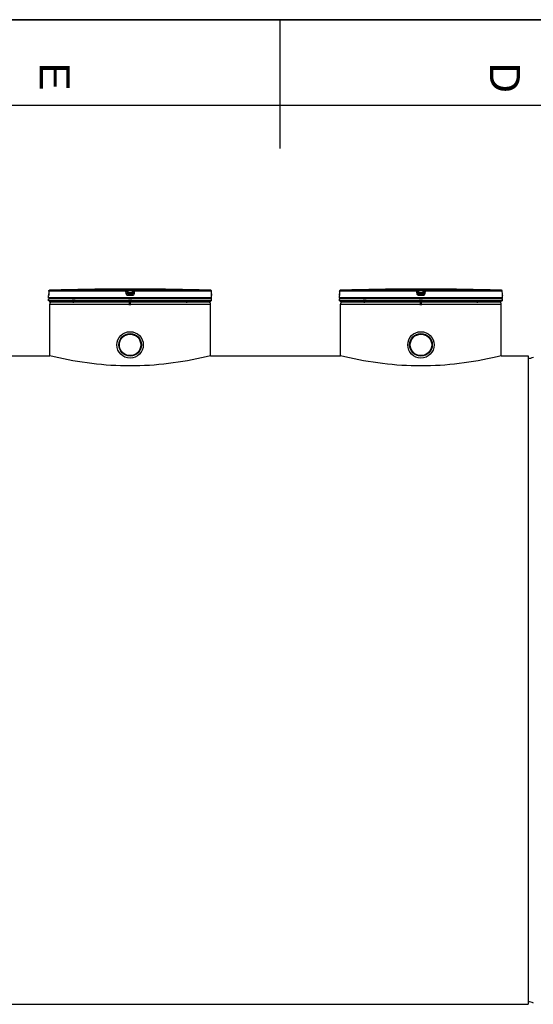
# Model space of a CAD drawing. Header units: millimetres. Extents: x 0 to 420, y 0 to 297.
# Tile 22 of 34: x 180 to 240, y 182 to 297. Entities that reach past the tile are written whole.
import ezdxf

# ---------------------------------------------------------------- set-up
doc = ezdxf.new("R2010")
doc.units = ezdxf.units.MM
doc.header["$LTSCALE"] = 23.1
doc.layers.get('0').update_dxf_attribs({"linetype": 'CONTINUOUS'})
for name, color, linetype in [('01_GLOBAL', 7, 'CONTINUOUS'), ('AXES_REF', 7, 'CONTINUOUS'), ('SURFACES', 7, 'CONTINUOUS')]:
    doc.layers.add(name, color=color, linetype=linetype)
doc.styles.add('TEXTSTYLE_2', font='arial.ttf')

# ---------------------------------------------------------------- blocks, each defined once
blk = doc.blocks.new('MARGEA3_BL0', base_point=(210.000078, 148.5))
at = {"color": 7, "linetype": 'Continuous'}
for p, q in [((420.000078, 297.000001), (0.000078, 297.000001)), ((0.000078, 296.999914), (420, 296.999914)), ((210.000078, 297.000001), (210.000078, 282.000001)), ((410.000078, 287.000001), (10.000078, 287.000001))]:
    blk.add_line(p, q, dxfattribs=at)
at = {"color": 7, "linetype": 'Continuous', "style": 'TEXTSTYLE_2', "oblique": 0.00001872}
for s, p in [('E', (182.000078, 292.000001)), ('D', (234.500078, 292.000001))]:
    blk.add_text(s, height=3.5, rotation=270, dxfattribs=at).set_placement(p)

msp = doc.modelspace()

# ---------------------------------------------------------------- linework, layer by layer
at = {"color": 7, "linetype": 'Continuous'}
for p, q in [((0, 297), (420, 297)), ((183.05, 265.34), (183.05, 265.06)), ((188.66, 265.57), (188.41, 265.57)), ((188.66, 265.57), (188.66, 265.57)), ((188.66, 265.57), (188.66, 265.57)), ((188.66, 265.57), (188.66, 265.57)), ((196.67, 265.57), (196.42, 265.57)), ((196.42, 265.57), (196.42, 265.57)), ((202.03, 265.05), (202.03, 265.34)), ((216.96, 265.34), (216.96, 265.06)), ((222.56, 265.57), (222.32, 265.57)), ((222.57, 265.57), (222.56, 265.57)), ((222.56, 265.57), (222.56, 265.57)), ((222.57, 265.57), (222.57, 265.57)), ((230.58, 265.57), (230.33, 265.57)), ((230.33, 265.57), (230.33, 265.57)), ((235.94, 265.05), (235.93, 265.34)), ((183.04, 264.59), (183.04, 264.84)), ((183.04, 264.22), (183.04, 264.47)), ((202.04, 264.47), (183.04, 264.47)), ((202.04, 264.22), (183.04, 264.22)), ((183.05, 265.06), (183.05, 265.04)), ((183.05, 265.04), (183.05, 265.02)), ((183.05, 265.02), (183.05, 265)), ((183.05, 265), (183.05, 264.98)), ((183.05, 264.98), (183.05, 264.96)), ((183.05, 264.96), (183.05, 264.94)), ((183.05, 264.94), (183.05, 264.93)), ((183.05, 264.93), (183.05, 264.91)), ((183.05, 264.91), (183.05, 264.9)), ((183.05, 264.9), (183.05, 264.89)), ((183.05, 264.88), (183.05, 264.87)), ((183.05, 264.87), (183.05, 264.87)), ((183.09, 264.47), (183.09, 264.47)), ((183.17, 264.09), (183.17, 264.22)), ((183.17, 264.09), (201.92, 264.09)), ((183.23, 264.01), (183.23, 264.09)), ((183.35, 264.08), (183.35, 264.09)), ((185.94, 263.99), (185.94, 264.09)), ((192.48, 263.72), (192.48, 264.09)), ((192.6, 263.72), (192.6, 264.09)), ((199.14, 263.99), (199.14, 264.09)), ((201.73, 264.08), (201.73, 264.09)), ((201.85, 264.01), (201.85, 264.09)), ((201.92, 264.09), (201.92, 264.22)), ((201.99, 264.47), (201.99, 264.47)), ((202.03, 265.03), (202.03, 265.05)), ((202.03, 265.01), (202.03, 265.04)), ((202.03, 264.99), (202.03, 265.02)), ((202.03, 264.98), (202.03, 265)), ((202.03, 264.96), (202.03, 264.98)), ((202.03, 264.94), (202.03, 264.96)), ((202.03, 264.93), (202.03, 264.95)), ((202.03, 264.92), (202.03, 264.93)), ((202.03, 264.91), (202.03, 264.92)), ((202.03, 264.9), (202.03, 264.91)), ((202.04, 264.89), (202.03, 264.9)), ((202.04, 264.88), (202.03, 264.89)), ((202.04, 264.87), (202.04, 264.88)), ((202.04, 264.88), (202.04, 264.88)), ((202.04, 264.59), (202.04, 264.84)), ((202.04, 264.22), (202.04, 264.47)), ((216.96, 264.96), (216.95, 264.94)), ((216.95, 264.94), (216.95, 264.93)), ((216.95, 264.93), (216.95, 264.91)), ((216.95, 264.91), (216.95, 264.9)), ((216.95, 264.9), (216.95, 264.89)), ((216.95, 264.88), (216.95, 264.87)), ((216.95, 264.87), (216.95, 264.87)), ((216.95, 264.59), (216.95, 264.84)), ((235.95, 264.47), (216.95, 264.47)), ((216.95, 264.22), (216.95, 264.47)), ((235.95, 264.22), (216.95, 264.22)), ((216.96, 265.06), (216.96, 265.04)), ((216.96, 265.04), (216.96, 265.02)), ((216.96, 265.02), (216.96, 265)), ((216.96, 265), (216.96, 264.98)), ((216.96, 264.98), (216.96, 264.96)), ((217, 264.47), (217, 264.47)), ((217.07, 264.09), (217.07, 264.22)), ((217.07, 264.09), (235.82, 264.09)), ((217.14, 264.01), (217.14, 264.09)), ((217.26, 264.08), (217.26, 264.09)), ((219.85, 263.99), (219.85, 264.09)), ((226.39, 263.72), (226.39, 264.09)), ((226.51, 263.72), (226.51, 264.09)), ((233.05, 263.99), (233.05, 264.09)), ((235.64, 264.08), (235.64, 264.09)), ((235.76, 264.01), (235.76, 264.09)), ((235.82, 264.09), (235.82, 264.22)), ((235.9, 264.47), (235.9, 264.47)), ((235.94, 265.03), (235.94, 265.05)), ((235.94, 265.02), (235.94, 265.04)), ((235.94, 265), (235.94, 265.02)), ((235.94, 264.98), (235.94, 265)), ((235.94, 264.96), (235.94, 264.98)), ((235.94, 264.95), (235.94, 264.97)), ((235.94, 264.93), (235.94, 264.95)), ((235.94, 264.92), (235.94, 264.94)), ((235.94, 264.91), (235.94, 264.92)), ((235.94, 264.9), (235.94, 264.91)), ((235.94, 264.89), (235.94, 264.9)), ((235.94, 264.88), (235.94, 264.89)), ((235.94, 264.87), (235.94, 264.88)), ((235.94, 264.88), (235.94, 264.88)), ((235.95, 264.59), (235.95, 264.84)), ((235.95, 264.22), (235.95, 264.47)), ((174.38, 257.82), (183.17, 257.82)), ((183.67, 257.7), (183.17, 257.82)), ((201.92, 257.82), (201.42, 257.7)), ((201.92, 257.82), (217.07, 257.82)), ((217.57, 257.7), (217.07, 257.82)), ((235.82, 257.82), (235.32, 257.7)), ((235.82, 257.82), (238.95, 257.82)), ((238.95, 257.82), (238.95, 182.22)), ((50.82, 182.22), (238.95, 182.22))]:
    msp.add_line(p, q, dxfattribs=at)
at = {"color": 9, "linetype": 'Continuous'}
for p, q in [((192.05, 265.34), (183.05, 265.34)), ((183.05, 265.34), (183.05, 265.34)), ((183.05, 265.34), (183.05, 265.06)), ((192.06, 265.47), (183.18, 265.47)), ((192.09, 265.06), (192.05, 265.34)), ((192.06, 265.47), (192.06, 265.57)), ((192.18, 265.36), (192.18, 265.46)), ((192.22, 265.18), (192.18, 265.46)), ((192.22, 265.08), (192.18, 265.36)), ((192.22, 265.18), (192.22, 265.08)), ((192.22, 265.18), (192.22, 265.17)), ((192.31, 265.57), (192.31, 265.44)), ((192.31, 265.57), (192.54, 265.57)), ((192.77, 265.44), (192.31, 265.44)), ((192.34, 265.19), (192.31, 265.44)), ((192.74, 265.19), (192.34, 265.19)), ((192.34, 265.19), (192.34, 264.97)), ((192.54, 265.57), (192.77, 265.57)), ((192.77, 265.44), (192.74, 265.19)), ((192.74, 264.97), (192.74, 265.19)), ((192.77, 265.57), (192.77, 265.44)), ((192.9, 265.46), (192.87, 265.18)), ((192.9, 265.36), (192.87, 265.08)), ((192.87, 265.18), (192.87, 265.17)), ((192.87, 265.08), (192.87, 265.18)), ((192.9, 265.46), (192.9, 265.36)), ((193.03, 265.34), (193, 265.06)), ((193.03, 265.57), (193.03, 265.47)), ((201.91, 265.47), (193.03, 265.47)), ((202.03, 265.34), (193.03, 265.34)), ((196.42, 265.57), (196.42, 265.57)), ((202.03, 265.34), (202.03, 265.35)), ((202.03, 265.06), (202.03, 265.34)), ((225.95, 265.34), (216.96, 265.34)), ((216.96, 265.34), (216.96, 265.34)), ((216.96, 265.34), (216.96, 265.06)), ((225.96, 265.47), (217.08, 265.47)), ((225.99, 265.06), (225.95, 265.34)), ((225.96, 265.47), (225.96, 265.57)), ((226.09, 265.36), (226.09, 265.46)), ((226.12, 265.18), (226.09, 265.46)), ((226.12, 265.08), (226.09, 265.36)), ((226.12, 265.18), (226.12, 265.08)), ((226.12, 265.18), (226.12, 265.17)), ((226.21, 265.57), (226.21, 265.44)), ((226.21, 265.57), (226.45, 265.57)), ((226.68, 265.44), (226.21, 265.44)), ((226.24, 265.19), (226.21, 265.44)), ((226.65, 265.19), (226.24, 265.19)), ((226.24, 265.19), (226.24, 264.97)), ((226.45, 265.57), (226.68, 265.57)), ((226.68, 265.44), (226.65, 265.19)), ((226.65, 264.97), (226.65, 265.19)), ((226.68, 265.57), (226.68, 265.44)), ((226.81, 265.46), (226.77, 265.18)), ((226.81, 265.36), (226.77, 265.08)), ((226.77, 265.18), (226.77, 265.17)), ((226.77, 265.08), (226.77, 265.18)), ((226.81, 265.46), (226.81, 265.36)), ((226.94, 265.34), (226.9, 265.06)), ((226.93, 265.57), (226.93, 265.47)), ((235.81, 265.47), (226.93, 265.47)), ((235.93, 265.34), (226.94, 265.34)), ((230.33, 265.57), (230.33, 265.57)), ((235.93, 265.34), (235.93, 265.35)), ((235.94, 265.06), (235.93, 265.34)), ((183.04, 264.84), (183.04, 264.84)), ((202.04, 264.59), (183.04, 264.59)), ((183.05, 265.06), (183.05, 265.06)), ((183.09, 264.47), (183.13, 264.47)), ((185.8, 264.47), (186.14, 264.47)), ((192.74, 265.07), (192.34, 265.07)), ((192.34, 265.07), (192.34, 265.07)), ((192.54, 264.97), (192.34, 264.97)), ((192.54, 264.84), (192.34, 264.84)), ((192.34, 264.47), (192.74, 264.47)), ((192.74, 264.97), (192.54, 264.97)), ((192.75, 264.84), (192.54, 264.84)), ((192.74, 265.07), (192.74, 265.07)), ((201.95, 264.47), (201.99, 264.47)), ((202.03, 265.06), (202.03, 265.06)), ((202.04, 264.84), (202.04, 264.84)), ((216.95, 264.84), (216.95, 264.84)), ((235.95, 264.59), (216.95, 264.59)), ((216.96, 265.06), (216.96, 265.06)), ((217, 264.47), (217.04, 264.47)), ((219.71, 264.47), (220.05, 264.47)), ((226.65, 265.07), (226.24, 265.07)), ((226.24, 265.07), (226.24, 265.07)), ((226.45, 264.97), (226.24, 264.97)), ((226.45, 264.84), (226.24, 264.84)), ((226.25, 264.47), (226.65, 264.47)), ((226.65, 264.97), (226.45, 264.97)), ((226.65, 264.84), (226.45, 264.84)), ((226.65, 265.07), (226.65, 265.07)), ((235.86, 264.47), (235.9, 264.47)), ((235.94, 265.06), (235.94, 265.06)), ((235.95, 264.84), (235.94, 264.84))]:
    msp.add_line(p, q, dxfattribs=at)
at = {"color": 7, "linetype": 'Continuous'}
for points in [[(183.05, 264.89), (183.05, 264.88), (183.05, 264.88)], [(202.04, 264.87), (202.04, 264.87), (202.04, 264.86), (202.04, 264.87), (202.04, 264.87), (202.04, 264.87), (202.04, 264.87), (202.04, 264.87)], [(216.95, 264.89), (216.95, 264.88), (216.95, 264.88)], [(235.94, 264.87), (235.94, 264.87), (235.94, 264.86), (235.94, 264.87), (235.94, 264.87), (235.94, 264.87), (235.94, 264.87), (235.94, 264.87)]]:
    msp.add_lwpolyline(points, dxfattribs=at)
for centre, radius in [((192.54, 259.09), 1.54), ((226.45, 259.09), 1.54), ((192.54, 259.09), 1.32), ((226.45, 259.09), 1.32)]:
    msp.add_circle(centre, radius, dxfattribs=at)
for centre, radius, start, end in [((183.18, 265.34), 0.125, 91.4864, 179.6289), ((192.54, -95.48), 361.07, 90.6555, 91.4864), ((192.54, -95.47), 361.06, 89.3842, 90.6158), ((192.34, 265.19), 0.122, 191.0823, 194.1887), ((192.34, 265.19), 0.128, 194.2514, 207.6086), ((192.74, 265.19), 0.128, 332.399, 345.5782), ((192.75, 265.19), 0.122, 345.6375, 348.9197), ((192.54, -95.47), 361.06, 88.5136, 89.3445), ((201.9, 265.34), 0.125, 0.4713, 88.5097), ((217.08, 265.34), 0.125, 91.4864, 179.6289), ((226.45, -95.48), 361.07, 90.6555, 91.4864), ((226.45, -95.47), 361.06, 89.3842, 90.6158), ((226.24, 265.19), 0.122, 191.0823, 194.1887), ((226.25, 265.19), 0.128, 194.2514, 207.6086), ((226.65, 265.19), 0.128, 332.399, 345.5782), ((226.65, 265.19), 0.122, 345.6375, 348.9197), ((226.45, -95.47), 361.06, 88.5136, 89.3445), ((235.81, 265.34), 0.125, 0.4713, 88.5097), ((183.17, 264.84), 0.125, 162.8745, 180), ((183.17, 264.59), 0.125, 180, 235.7356), ((183.12, 264.47), 0.0325, 148.6217, 180), ((192.34, 265.19), 0.129, 207.5628, 214.2521), ((192.74, 265.19), 0.129, 325.8327, 332.443), ((201.92, 264.59), 0.125, 304.2644, 360), ((201.96, 264.47), 0.0325, 0, 31.3783), ((201.92, 264.84), 0.125, 0, 17.1275), ((217.07, 264.84), 0.125, 162.8745, 180), ((217.07, 264.59), 0.125, 180, 235.7356), ((217.03, 264.47), 0.0325, 148.6217, 180), ((226.25, 265.19), 0.129, 207.5628, 214.2521), ((226.64, 265.19), 0.129, 325.8327, 332.443), ((235.82, 264.59), 0.125, 304.2644, 360), ((235.86, 264.47), 0.0325, 0, 31.3783), ((235.82, 264.84), 0.125, 0, 17.1275)]:
    msp.add_arc(centre, radius, start, end, dxfattribs=at)
at = {"color": 9, "linetype": 'Continuous'}
for centre, radius, start, end in [((183.18, 265.34), 0.125, 106.3401, 111.8887), ((183.18, 265.35), 0.123, 111.8962, 113.7511), ((183.18, 265.34), 0.126, 102.4075, 106.3459), ((183.18, 265.34), 0.126, 98.984, 102.4091), ((183.18, 265.35), 0.124, 91.5127, 99.0001), ((193.56, 255.43), 9.84, 97.1115, 97.4756), ((191.53, 255.43), 9.84, 82.5244, 82.8885), ((201.9, 265.35), 0.124, 81.1124, 88.488), ((201.9, 265.34), 0.126, 79.4269, 81.1292), ((201.9, 265.34), 0.126, 73.8494, 79.4265), ((201.9, 265.34), 0.126, 72.2555, 73.8487), ((201.9, 265.34), 0.124, 65.3172, 72.2695), ((201.9, 265.34), 0.124, 58.4648, 65.2941), ((217.08, 265.35), 0.123, 111.8962, 113.7511), ((217.08, 265.34), 0.125, 106.3401, 111.8887), ((217.08, 265.34), 0.126, 102.4075, 106.3459), ((217.08, 265.34), 0.126, 98.984, 102.4091), ((217.08, 265.35), 0.124, 91.5127, 99.0001), ((227.46, 255.43), 9.84, 97.1115, 97.4756), ((225.43, 255.43), 9.84, 82.5244, 82.8885), ((235.81, 265.35), 0.124, 81.1124, 88.488), ((235.81, 265.34), 0.126, 73.8494, 79.4265), ((235.81, 265.34), 0.126, 79.4269, 81.1292), ((235.81, 265.34), 0.126, 72.2555, 73.8487), ((235.81, 265.34), 0.124, 65.3172, 72.2695), ((235.81, 265.34), 0.124, 58.4648, 65.2941), ((183.17, 264.84), 0.125, 169.2575, 179.9612), ((178.78, 265.08), 4.28, 357.8524, 359.726), ((206.37, 265.08), 4.34, 180.2832, 182.0532), ((201.91, 264.84), 0.125, 0.0387, 10.746), ((212.68, 265.08), 4.28, 357.8524, 359.726), ((217.07, 264.84), 0.125, 169.2575, 179.9612), ((240.27, 265.08), 4.34, 180.2832, 182.0532), ((235.82, 264.84), 0.125, 0.0387, 10.746)]:
    msp.add_arc(centre, radius, start, end, dxfattribs=at)
for points in [[(183.05, 265.34), (183.05, 265.39), (183.09, 265.44), (183.13, 265.46)], [(192.06, 265.57), (192.11, 265.57), (192.17, 265.51), (192.18, 265.46)], [(192.06, 265.47), (192.11, 265.47), (192.17, 265.41), (192.18, 265.36)], [(193.03, 265.57), (192.97, 265.57), (192.91, 265.51), (192.9, 265.46)], [(192.9, 265.36), (192.91, 265.41), (192.97, 265.47), (193.03, 265.47)], [(202.03, 265.34), (202.03, 265.38), (202, 265.43), (201.97, 265.45)], [(216.96, 265.34), (216.96, 265.39), (216.99, 265.44), (217.03, 265.46)], [(225.96, 265.57), (226.02, 265.57), (226.08, 265.51), (226.09, 265.46)], [(225.96, 265.47), (226.02, 265.47), (226.08, 265.41), (226.09, 265.36)], [(226.93, 265.57), (226.88, 265.57), (226.81, 265.51), (226.81, 265.46)], [(226.81, 265.36), (226.81, 265.41), (226.88, 265.47), (226.93, 265.47)], [(235.93, 265.34), (235.93, 265.38), (235.91, 265.43), (235.87, 265.45)], [(192.34, 264.97), (192.28, 264.97), (192.22, 265.02), (192.22, 265.08)], [(192.87, 265.08), (192.86, 265.02), (192.8, 264.97), (192.74, 264.97)], [(226.24, 264.97), (226.19, 264.97), (226.13, 265.02), (226.12, 265.08)], [(226.77, 265.08), (226.77, 265.02), (226.7, 264.97), (226.65, 264.97)]]:
    msp.add_open_spline(points, degree=3, dxfattribs=at)
for points, knots in [([(192.05, 265.34), (192.05, 265.37), (192.06, 265.41), (192.04, 265.46), (192.06, 265.47)], [0, 0, 0, 0, 0.696676, 1, 1, 1, 1]), ([(192.05, 265.34), (192.07, 265.35), (192.1, 265.35), (192.14, 265.35), (192.16, 265.36), (192.18, 265.36), (192.18, 265.36)], [0, 0, 0, 0, 0.377925, 0.702743, 0.921906, 1, 1, 1, 1]), ([(192.06, 265.57), (192.06, 265.57), (192.1, 265.56), (192.13, 265.57), (192.22, 265.57), (192.28, 265.57), (192.31, 265.57)], [0, 0, 0, 0, 0.076793, 0.294399, 0.618544, 1, 1, 1, 1]), ([(192.18, 265.46), (192.18, 265.46), (192.2, 265.45), (192.23, 265.46), (192.28, 265.45), (192.31, 265.44)], [0, 0, 0, 0, 0.078331, 0.297814, 1, 1, 1, 1]), ([(192.28, 265.19), (192.26, 265.18), (192.25, 265.17), (192.22, 265.18), (192.22, 265.18)], [0, 0, 0, 0, 0.730974, 1, 1, 1, 1]), ([(192.77, 265.57), (192.81, 265.57), (192.86, 265.57), (192.95, 265.57), (192.99, 265.56), (193.03, 265.57), (193.03, 265.57)], [0, 0, 0, 0, 0.38169, 0.705926, 0.923307, 1, 1, 1, 1]), ([(192.77, 265.44), (192.8, 265.45), (192.85, 265.46), (192.88, 265.45), (192.9, 265.46), (192.9, 265.46)], [0, 0, 0, 0, 0.703406, 0.922256, 1, 1, 1, 1]), ([(192.87, 265.18), (192.87, 265.18), (192.83, 265.17), (192.82, 265.18), (192.81, 265.19)], [0, 0, 0, 0, 0.269026, 1, 1, 1, 1]), ([(193.03, 265.34), (193.02, 265.35), (192.99, 265.35), (192.94, 265.35), (192.92, 265.36), (192.9, 265.36), (192.9, 265.36)], [0, 0, 0, 0, 0.377925, 0.702743, 0.921906, 1, 1, 1, 1]), ([(193.03, 265.34), (193.03, 265.37), (193.02, 265.41), (193.04, 265.46), (193.03, 265.47)], [0, 0, 0, 0, 0.696676, 1, 1, 1, 1]), ([(225.95, 265.34), (225.95, 265.37), (225.96, 265.41), (225.95, 265.46), (225.96, 265.47)], [0, 0, 0, 0, 0.696676, 1, 1, 1, 1]), ([(225.95, 265.34), (225.97, 265.35), (226, 265.35), (226.04, 265.35), (226.06, 265.36), (226.09, 265.36), (226.09, 265.36)], [0, 0, 0, 0, 0.377925, 0.702743, 0.921906, 1, 1, 1, 1]), ([(225.96, 265.57), (225.96, 265.57), (226, 265.56), (226.04, 265.57), (226.12, 265.57), (226.18, 265.57), (226.21, 265.57)], [0, 0, 0, 0, 0.076793, 0.294399, 0.618544, 1, 1, 1, 1]), ([(226.09, 265.46), (226.09, 265.46), (226.11, 265.45), (226.14, 265.46), (226.18, 265.45), (226.21, 265.44)], [0, 0, 0, 0, 0.078331, 0.297814, 1, 1, 1, 1]), ([(226.18, 265.19), (226.17, 265.18), (226.15, 265.17), (226.12, 265.18), (226.12, 265.18)], [0, 0, 0, 0, 0.730974, 1, 1, 1, 1]), ([(226.68, 265.57), (226.71, 265.57), (226.77, 265.57), (226.85, 265.57), (226.89, 265.56), (226.93, 265.57), (226.93, 265.57)], [0, 0, 0, 0, 0.38169, 0.705926, 0.923307, 1, 1, 1, 1]), ([(226.68, 265.44), (226.71, 265.45), (226.75, 265.46), (226.79, 265.45), (226.81, 265.46), (226.81, 265.46)], [0, 0, 0, 0, 0.703406, 0.922256, 1, 1, 1, 1]), ([(226.77, 265.18), (226.77, 265.18), (226.74, 265.17), (226.73, 265.18), (226.71, 265.19)], [0, 0, 0, 0, 0.269026, 1, 1, 1, 1]), ([(226.94, 265.34), (226.92, 265.35), (226.89, 265.35), (226.85, 265.35), (226.83, 265.36), (226.81, 265.36), (226.81, 265.36)], [0, 0, 0, 0, 0.377925, 0.702743, 0.921906, 1, 1, 1, 1]), ([(226.94, 265.34), (226.94, 265.37), (226.93, 265.41), (226.94, 265.46), (226.93, 265.47)], [0, 0, 0, 0, 0.696676, 1, 1, 1, 1]), ([(183.05, 264.92), (183.05, 264.9), (183.04, 264.89), (183.05, 264.84), (183.04, 264.84)], [0, 0, 0, 0, 0.737028, 1, 1, 1, 1]), ([(192.09, 265.06), (192.12, 265.07), (192.16, 265.08), (192.2, 265.07), (192.21, 265.08), (192.22, 265.08)], [0, 0, 0, 0, 0.703014, 0.921992, 1, 1, 1, 1]), ([(192.34, 264.84), (192.28, 264.84), (192.15, 264.89), (192.09, 265), (192.09, 265.06)], [0, 0, 0, 0, 0.499748, 1, 1, 1, 1]), ([(192.34, 264.84), (192.34, 264.87), (192.34, 264.91), (192.33, 264.96), (192.34, 264.97)], [0, 0, 0, 0, 0.697837, 1, 1, 1, 1]), ([(192.75, 264.84), (192.75, 264.87), (192.74, 264.91), (192.75, 264.96), (192.74, 264.97)], [0, 0, 0, 0, 0.697838, 1, 1, 1, 1]), ([(193, 265.06), (192.99, 265), (192.93, 264.89), (192.81, 264.84), (192.75, 264.84)], [0, 0, 0, 0, 0.498891, 1, 1, 1, 1]), ([(193, 265.06), (192.97, 265.07), (192.92, 265.08), (192.89, 265.07), (192.87, 265.08), (192.87, 265.08)], [0, 0, 0, 0, 0.703014, 0.921992, 1, 1, 1, 1]), ([(202.04, 264.84), (202.03, 264.84), (202.04, 264.89), (202.03, 264.91), (202.03, 264.93)], [0, 0, 0, 0, 0.262647, 1, 1, 1, 1]), ([(216.95, 264.92), (216.95, 264.9), (216.94, 264.89), (216.96, 264.84), (216.95, 264.84)], [0, 0, 0, 0, 0.737028, 1, 1, 1, 1]), ([(225.99, 265.06), (226.02, 265.07), (226.06, 265.08), (226.1, 265.07), (226.12, 265.08), (226.12, 265.08)], [0, 0, 0, 0, 0.703014, 0.921992, 1, 1, 1, 1]), ([(226.24, 264.84), (226.18, 264.84), (226.06, 264.89), (226, 265), (225.99, 265.06)], [0, 0, 0, 0, 0.499748, 1, 1, 1, 1]), ([(226.24, 264.84), (226.24, 264.87), (226.25, 264.91), (226.24, 264.96), (226.24, 264.97)], [0, 0, 0, 0, 0.697837, 1, 1, 1, 1]), ([(226.9, 265.06), (226.9, 265), (226.83, 264.89), (226.71, 264.84), (226.65, 264.84)], [0, 0, 0, 0, 0.498891, 1, 1, 1, 1]), ([(226.65, 264.84), (226.65, 264.87), (226.64, 264.91), (226.66, 264.96), (226.65, 264.97)], [0, 0, 0, 0, 0.697838, 1, 1, 1, 1]), ([(226.9, 265.06), (226.87, 265.07), (226.83, 265.08), (226.79, 265.07), (226.77, 265.08), (226.77, 265.08)], [0, 0, 0, 0, 0.703014, 0.921992, 1, 1, 1, 1]), ([(235.94, 264.84), (235.94, 264.84), (235.95, 264.89), (235.94, 264.91), (235.94, 264.93)], [0, 0, 0, 0, 0.262647, 1, 1, 1, 1])]:
    msp.add_open_spline(points, degree=3, knots=knots, dxfattribs=at)
at = {"color": 7, "linetype": 'Continuous'}
for points in [[(192.24, 265.12), (192.26, 265.09), (192.3, 265.07), (192.34, 265.07)], [(192.85, 265.12), (192.82, 265.09), (192.78, 265.07), (192.74, 265.07)], [(226.14, 265.12), (226.16, 265.09), (226.2, 265.07), (226.24, 265.07)], [(226.75, 265.12), (226.73, 265.09), (226.69, 265.07), (226.65, 265.07)]]:
    msp.add_open_spline(points, degree=3, dxfattribs=at)
for points in [[(201.42, 257.7), (198.52, 257.01), (192.54, 256.26), (186.57, 257.01), (183.67, 257.7)], [(235.32, 257.7), (232.42, 257.01), (226.45, 256.26), (220.47, 257.01), (217.57, 257.7)]]:
    msp.add_open_spline(points, degree=3, knots=[0, 0, 0, 0, 0.499941, 1, 1, 1, 1], dxfattribs=at)
at = {"layer": '01_GLOBAL', "color": 7, "linetype": 'Continuous'}
for p, q in [((183.17, 257.82), (183.17, 263.84)), ((201.92, 257.82), (201.92, 263.84)), ((217.07, 257.82), (217.07, 263.84)), ((235.82, 257.82), (235.82, 263.84))]:
    msp.add_line(p, q, dxfattribs=at)
at = {"layer": '01_GLOBAL', "color": 9, "linetype": 'Continuous'}
for p, q in [((183.17, 263.84), (201.92, 263.84)), ((217.07, 263.84), (235.82, 263.84))]:
    msp.add_line(p, q, dxfattribs=at)
at = {"layer": '01_GLOBAL', "color": 7, "linetype": 'Continuous'}
for centre, start, end in [((183.42, 263.84), 137.755, 180), ((183.42, 263.84), 90, 105.0766), ((201.67, 263.84), 74.9234, 90), ((201.67, 263.84), 0, 42.245), ((217.32, 263.84), 137.755, 180), ((217.32, 263.84), 90, 105.0766), ((235.57, 263.84), 74.9234, 90), ((235.57, 263.84), 0, 42.245)]:
    msp.add_arc(centre, 0.25, start, end, dxfattribs=at)
at = {"layer": 'AXES_REF', "color": 7, "linetype": 'Continuous'}
for centre, radius in [((192.54, 259.09), 1.31), ((192.54, 259.09), 1.25), ((226.45, 259.09), 1.31), ((226.45, 259.09), 1.25)]:
    msp.add_circle(centre, radius, dxfattribs=at)
at = {"layer": 'SURFACES', "color": 7, "linetype": 'Continuous'}
for centre, start, end in [((238.95, 258.77), 269.9998, 298.955), ((238.95, 181.27), 61.045, 90.0002)]:
    msp.add_arc(centre, 1.25, start, end, dxfattribs=at)

# ---------------------------------------------------------------- block references
at = {"color": 7, "linetype": 'Continuous'}
msp.add_blockref('MARGEA3_BL0', (210, 148.5), dxfattribs=at)

doc.saveas('drawing.dxf')
